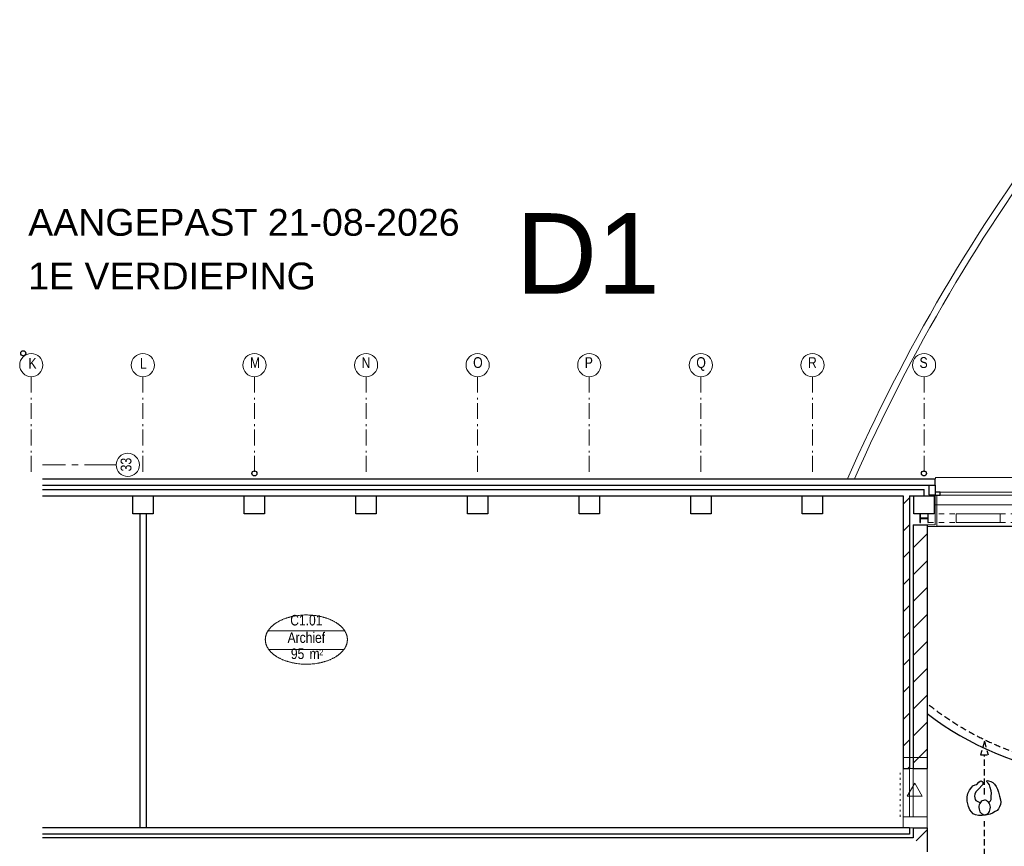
# Model space of a CAD drawing. Header units: millimetres. Extents: x 274611 to 749520, y 175257 to 298905.
# Tile 13 of 251: x 405692 to 421220, y 220425 to 233456. Entities that reach past the tile are written whole.
import ezdxf
from ezdxf.enums import TextEntityAlignment as Align

# ---------------------------------------------------------------- set-up
doc = ezdxf.new("R2010")
doc.units = ezdxf.units.MM
doc.header["$LTSCALE"] = 400
doc.header["$PDMODE"] = 1
doc.header["$PDSIZE"] = 15
for name, pattern in [('CENTER', [2, 1.25, -0.25, 0.25, -0.25]), ('HIDDEN', [0.375, 0.25, -0.125]), ('STYLE_01', [0.416641, 0.208282, -0.208359]), ('STYLE_05', [0.208282, 0.069427, -0.138855]), ('STYLE_06', [1.041641, 0.625, -0.208282, 0.069427, -0.138931])]:
    doc.linetypes.add(name, pattern=pattern)
for name, color, linetype, lineweight in [('Binnenkozijnen', 140, 'Continuous', 15), ('Buitenkozijnen', 140, 'Continuous', 15), ('mat-baksteen', 5, 'Continuous', 25), ('mat-beton (ihwg)', 5, 'Continuous', 25), ('mat-kalkzandsteen', 5, 'Continuous', 25), ('mat-staal', 5, 'Continuous', 25), ('None', 7, 'Continuous', 9), ('Ruimtenummers', 5, 'Continuous', 25)]:
    doc.layers.add(name, color=color, linetype=linetype, lineweight=lineweight)
for name, color, linetype in [('inlay', 6, 'Continuous'), ('looplijnen', 8, 'HIDDEN'), ('plafond', 255, 'HIDDEN'), ('plat', 5, 'Continuous'), ('stramien', 1, 'CENTER'), ('symbol', 1, 'Continuous'), ('timmerwerk-ge', 150, 'Continuous')]:
    doc.layers.add(name, color=color, linetype=linetype)
doc.styles.add('Arial', font='arial.ttf', dxfattribs={"height": 211.666667})
doc.styles.add('Arial Narrow', font='ARIALN.TTF', dxfattribs={"height": 222.25})

# ---------------------------------------------------------------- blocks, each defined once
blk = doc.blocks.new('*U39')
at = {"layer": 'None', "color": 43, "linetype": 'STYLE_01', "lineweight": 9}
for p, q in [((11648, 8129), (12101, 8129)), ((11648, 7989), (11648, 8129)), ((12782, 8129), (13275, 8129)), ((13275, 7989), (13275, 8129)), ((11648, 7989), (12101, 7989)), ((12782, 7989), (13275, 7989))]:
    blk.add_line(p, q, dxfattribs=at)
at = {"layer": 'None', "color": 43, "linetype": 'Continuous', "lineweight": 9}
for p, q in [((12085, 8129), (12782, 8129)), ((12085, 7989), (12085, 8129)), ((12782, 7989), (12782, 8129)), ((12085, 7989), (12782, 7989))]:
    blk.add_line(p, q, dxfattribs=at)
blk = doc.blocks.new('Gevelpui best 1410 (2D)')
at = {"layer": 'Buitenkozijnen', "lineweight": 15}
for p, q in [((-260, 0), (-260, -1410)), ((-260, 0), (-210, 0)), ((-210, 0), (-210, -1410)), ((-260, -1410), (-210, -1410))]:
    blk.add_line(p, q, dxfattribs=at)
at = {"layer": 'Buitenkozijnen', "color": 92, "lineweight": 25}
for points in [[(-260, 0), (-210, 0), (-210, -80), (-260, -80)], [(-260, -1330), (-210, -1330), (-210, -1410), (-260, -1410)]]:
    blk.add_lwpolyline(points, close=True, dxfattribs=at)
at = {"layer": 'None', "color": 43, "linetype": 'Continuous', "lineweight": 9}
blk.add_line((-410, 15), (-410, -1425), dxfattribs=at)
blk = doc.blocks.new('*X88')
at = {"layer": 'None', "lineweight": 9}
for p, q in [((11411, 7593), (11631, 7813)), ((11411, 7168), (11631, 7388)), ((11411, 6744), (11631, 6964)), ((11411, 6320), (11631, 6540)), ((11411, 5896), (11631, 6116)), ((11411, 5471), (11631, 5691)), ((11411, 5047), (11631, 5267)), ((11411, 4623), (11631, 4843)), ((11411, 4199), (11631, 4419))]:
    blk.add_line(p, q, dxfattribs=at)
blk = doc.blocks.new('*X89')
at = {"layer": 'None', "lineweight": 9}
for p, q in [((11251, 8281), (11351, 8381)), ((11251, 7857), (11351, 7957)), ((11251, 7433), (11351, 7533)), ((11251, 7008), (11351, 7108)), ((11251, 6584), (11351, 6684)), ((11251, 6160), (11351, 6260)), ((11251, 5736), (11351, 5836)), ((11251, 5311), (11351, 5411)), ((11251, 4887), (11351, 4987)), ((11251, 4463), (11351, 4563)), ((11326, 4114), (11351, 4139))]:
    blk.add_line(p, q, dxfattribs=at)
blk = doc.blocks.new('*X90')
at = {"layer": 'None', "lineweight": 9}
blk.add_line((11458, 2973), (11631, 3146), dxfattribs=at)
blk = doc.blocks.new('HWA')
at = {"layer": 'None', "color": 92, "linetype": 'Continuous', "lineweight": 25}
blk.add_circle((0, -74), 40, dxfattribs=at)
blk = doc.blocks.new('*X102')
at = {"layer": 'None', "lineweight": 9}
for p, q in [((-2.75, -2.75), (2.75, 2.75)), ((58, 58), (66.5, 66.5)), ((-66.5, -66.5), (-58, -58))]:
    blk.add_line(p, q, dxfattribs=at)
blk = doc.blocks.new('*U103')
at = {"layer": 'None', "color": 92, "linetype": 'Continuous', "lineweight": 25, "flags": 128}
blk.add_lwpolyline([(70, -58), (14.75, -58, -0.41421356), (2.75, -46), (2.75, 46, -0.41421356), (14.75, 58), (70, 58), (70, 66.5), (-70, 66.5), (-70, 58), (-14.75, 58, -0.41421356), (-2.75, 46), (-2.75, -46, -0.41421356), (-14.75, -58), (-70, -58), (-70, -66.5), (70, -66.5)], format="xyb", close=True, dxfattribs=at)
at = {"layer": 'None', "color": 92}
blk.add_blockref('*X102', (0, 0), dxfattribs=at)
blk = doc.blocks.new('Kolom 280x320')
at = {"layer": 'mat-beton (ihwg)', "lineweight": 25}
blk.add_lwpolyline([(-300, 160), (-20, 160), (-20, -160), (-300, -160)], close=True, dxfattribs=at)
at = {"layer": 'None', "color": 92, "linetype": 'Continuous', "lineweight": 5}
blk.add_point((0, 0), dxfattribs=at)
blk = doc.blocks.new('Ruimtenummer UV 50')
at = {"layer": 'Ruimtenummers', "color": 8, "lineweight": 5}
for p, q in [((602, 157), (-602, 157)), ((595, -137), (-595, -137))]:
    blk.add_line(p, q, dxfattribs=at)
blk.add_open_spline([(-323, 354), (-173, 406), (173, 406), (323, 354), (473, 302), (560, 212), (647, 122), (647, 18), (647, -86), (560, -176), (473, -266), (323, -318), (173, -370), (-173, -370), (-323, -318), (-474, -266), (-560, -176), (-647, -86), (-647, 18), (-647, 122), (-560, 212), (-474, 302), (-323, 354)], degree=2, knots=[0, 0, 0, 0.09962, 0.19924, 0.19924, 0.283607, 0.283607, 0.349619, 0.349619, 0.415638, 0.415638, 0.5, 0.5, 0.59962, 0.69924, 0.69924, 0.783607, 0.783607, 0.849619, 0.849619, 0.915638, 0.915638, 1, 1, 1], dxfattribs=at)
at = {"layer": 'Ruimtenummers', "attachment_point": 2, "style": 'Arial Narrow'}
for s, insert, char_height in [(' 2', (220, -133), 96.8), (' m', (104, -122), 165.9)]:
    blk.add_mtext(s, dxfattribs=dict(at, insert=insert, char_height=char_height))
at = {"layer": 'Ruimtenummers', "style": 'Arial Narrow'}
for tag, p in [('Nummer', (0, 407)), ('Naam', (0, 132)), ('Oppervlak', (-138, -122))]:
    blk.add_attdef(tag, text='', height=166, dxfattribs=at).set_placement(p, align=Align.TOP_CENTER)
blk = doc.blocks.new('*U126')
at = {"layer": 'None', "color": 43, "linetype": 'Continuous', "lineweight": 9}
for centre, radius, start, end in [((16167, 12639), 3001, 70.1931, 144.4805), ((16167, 12639), 2901, 70.1931, 144.4805), ((5756, -10392), 28268, 57.4554, 66.1413), ((5756, -10392), 28168, 57.558, 66.1413), ((36257, -2686), 28268, 142.8506, 156.2915), ((36257, -2686), 28168, 142.8506, 156.2021), ((-7237, 11485), 28168, 354.3265, 3.8572), ((-7237, 11485), 28268, 354.3462, 3.9598)]:
    blk.add_arc(centre, radius, start, end, dxfattribs=at)
blk = doc.blocks.new('*U127')
at = {"layer": 'None', "color": 43, "linetype": 'Continuous', "lineweight": 9}
for centre, radius, start, end in [((16167, 12639), 3001, 70.1931, 144.4805), ((16167, 12639), 2901, 70.1931, 144.4805), ((5756, -10392), 28268, 57.4554, 66.1413), ((5756, -10392), 28168, 57.558, 66.1413), ((36257, -2686), 28268, 142.8506, 156.2915), ((36257, -2686), 28168, 142.8506, 156.2021), ((-7237, 11485), 28168, 354.3265, 3.8572), ((-7237, 11485), 28268, 354.3462, 3.9598)]:
    blk.add_arc(centre, radius, start, end, dxfattribs=at)
blk = doc.blocks.new('*U155')
at = {"layer": 'None', "color": 7, "linetype": 'STYLE_06', "lineweight": 9}
for p, q in [((-2499, 10290), (-2499, 8790)), ((-739, 10290), (-739, 8790)), ((1021, 10290), (1021, 8790)), ((2781, 10290), (2781, 8790)), ((4541, 10290), (4541, 8790)), ((6301, 10290), (6301, 8790)), ((8061, 10290), (8061, 8790)), ((9821, 10290), (9821, 8790)), ((11581, 10290), (11581, 8790))]:
    blk.add_line(p, q, dxfattribs=at)
blk = doc.blocks.new('symb-ps03_b2')
blk.add_lwpolyline([(82, -334), (93, -323), (110, -305), (120, -285), (121, -231), (122, -184), (116, -150), (104, -98), (91, -52), (69, -25), (58, -13), (50, -1), (49, 8), (59, 13), (76, 9), (115, -1), (145, -17), (172, -41), (196, -78), (221, -122), (236, -169), (250, -232), (266, -290), (270, -325), (267, -365), (252, -399), (235, -433), (213, -457), (181, -475), (141, -499), (103, -517), (27, -533), (-23, -539), (-83, -538), (-130, -528), (-165, -511), (-192, -479), (-218, -448), (-241, -394), (-258, -313), (-262, -242), (-251, -189), (-222, -138), (-185, -93), (-170, -72), (-134, -54), (-107, -46), (-75, -10), (-57, 2), (-38, 7), (-23, 1), (-12, -13), (-11, -28), (-13, -49), (-23, -61), (-75, -115), (-104, -145), (-121, -166), (-138, -200), (-142, -234), (-135, -284), (-123, -302), (-94, -319), (-69, -327), (-52, -333)])
blk.add_lwpolyline([(-75, -413, 0.078796), (-66, -458, 0.088041), (-46, -494, 0.105312), (-14, -518, 0.121926), (19, -526, 0.121926), (52, -517, 0.105312), (82, -490, 0.088041), (100, -454, 0.078796), (106, -408, 0.078796), (98, -363, 0.088041), (77, -328, 0.105312), (46, -303, 0.121926), (13, -296, 0.121926), (-21, -305, 0.105312), (-50, -331, 0.088041), (-69, -368, 0.078796)], format="xyb", close=True)
blk = doc.blocks.new('symb-ps09_b2')
at = {"layer": 'looplijnen'}
for p, q in [((0, 935), (-58, 718)), ((0, 935), (58, 718)), ((-58, 718), (58, 718)), ((0, 95), (0, 718)), ((0, -1011), (0, -327))]:
    blk.add_line(p, q, dxfattribs=at)
at = {"layer": 'symbol'}
blk.add_blockref('symb-ps03_b2', (-11, 300), dxfattribs=at)

msp = doc.modelspace()

# ---------------------------------------------------------------- linework, layer by layer
at = {"layer": 'Binnenkozijnen', "color": 43, "linetype": 'Continuous', "lineweight": 9}
for points in [[(419624.18474, 221822.36468), (420004.18474, 221822.36468), (420004.18474, 220888.36468), (419624.18474, 220888.36468)], [(419624.18474, 221822.36468), (420004.18474, 221822.36468), (420004.18474, 220888.36468), (419624.18474, 220888.36468)], [(419624.18474, 221652.36468), (420004.18474, 221652.36468), (420004.18474, 220718.36468), (419624.18474, 220718.36468)]]:
    msp.add_lwpolyline(points, close=True, dxfattribs=at)
at = {"layer": 'Buitenkozijnen', "color": 43, "linetype": 'Continuous', "lineweight": 9, "flags": 128}
msp.add_lwpolyline([(427604.18474, 226218.36468), (427604.18474, 226238.36468), (420133.12537, 226238.36468), (420133.12537, 226218.36468)], dxfattribs=at)
at = {"layer": 'inlay'}
msp.add_arc((422972.63618, 226383.83994), 4873.44276, 232.47498931, 347.973200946, dxfattribs=at)
msp.add_arc((422972.63618, 226383.83994), 4873.44276, 232.47498931, 347.973200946, dxfattribs=at)
at = {"layer": 'mat-baksteen', "lineweight": 25}
for p, q in [((406053.66426, 226218.36468), (420129.18474, 226218.36468)), ((406053.66426, 226118.36468), (420129.18474, 226118.36468)), ((420129.18474, 226118.36468), (420129.18474, 226218.36468))]:
    msp.add_line(p, q, dxfattribs=at)
at = {"layer": 'mat-beton (ihwg)', "color": 7}
for p, q in [((407584.18474, 225668.36468), (407584.18474, 220718.36468)), ((407684.18474, 225668.36468), (407684.18474, 220718.36468))]:
    msp.add_line(p, q, dxfattribs=at)
at = {"layer": 'mat-kalkzandsteen', "lineweight": 25}
for p, q in [((420029.18474, 226118.36468), (420029.18474, 225968.36468)), ((420129.18474, 226118.36468), (420129.18474, 225968.36468)), ((406053.66426, 226048.36468), (419954.18474, 226048.36468)), ((406053.66426, 225948.36468), (419624.18474, 225948.36468)), ((419624.18474, 225948.36468), (419624.18474, 221652.36468)), ((419724.18474, 225948.36468), (419954.18474, 225948.36468)), ((419724.18474, 225948.36468), (419724.18474, 221652.36468)), ((419954.18474, 225948.36468), (419954.18474, 226048.36468)), ((420029.18474, 225968.36468), (420129.18474, 225968.36468)), ((419784.18474, 225492.36468), (419784.18474, 221652.36468)), ((419784.18474, 225492.36468), (420004.18474, 225492.36468)), ((420004.18474, 225492.36468), (420004.18474, 221652.36468)), ((419624.18474, 221652.36468), (419724.18474, 221652.36468)), ((419784.18474, 221652.36468), (420004.18474, 221652.36468)), ((419724.18474, 220718.36468), (406053.66426, 220718.36468)), ((419724.18474, 220718.36468), (419724.18474, 220618.36468)), ((419784.18474, 220718.36468), (419784.18474, 220558.36468)), ((419784.18474, 220718.36468), (420004.18474, 220718.36468)), ((420004.18474, 220718.36468), (420004.18474, 220338.36468)), ((419724.18474, 220618.36468), (406053.66426, 220618.36468)), ((419784.18474, 220558.36468), (406053.66426, 220558.36468))]:
    msp.add_line(p, q, dxfattribs=at)
at = {"layer": 'None', "color": 140, "linetype": 'Continuous', "lineweight": 15}
for p, q in [((420154.18474, 225958.40531), (420129.18474, 225958.40531)), ((420129.18474, 225493.36468), (420129.18474, 225958.40531)), ((420154.18474, 225468.36468), (420154.18474, 225958.40531)), ((420004.18474, 225493.36468), (420129.18474, 225493.36468)), ((420004.18474, 225468.36468), (420154.18474, 225468.36468))]:
    msp.add_line(p, q, dxfattribs=at)
at = {"layer": 'None', "color": 8, "linetype": 'STYLE_05', "lineweight": 5}
msp.add_line((419579.77998, 221585.36934), (419579.77998, 220888.36468), dxfattribs=at)
at = {"layer": 'None', "color": 8, "linetype": 'Continuous', "lineweight": 5}
for points in [[(419724.18474, 221822.36468), (419784.18474, 221822.36468), (419784.18474, 220888.36468), (419724.18474, 220888.36468)], [(419926.63476, 221215.86711), (419808.27795, 221420.86711), (419689.92115, 221215.86711)]]:
    msp.add_lwpolyline(points, close=True, dxfattribs=at)
at = {"layer": 'None', "color": 43, "linetype": 'Continuous', "lineweight": 9}
for centre in [(405874.18474, 228010.9711), (407634.18474, 228010.9711), (409394.18474, 228010.9711), (411154.18474, 228010.9711), (412914.18474, 228010.9711), (414674.18474, 228010.9711), (416434.18474, 228010.9711), (418194.18474, 228010.9711), (419954.18474, 228010.9711), (407396.4666, 226438.36468)]:
    msp.add_circle(centre, 182.60642, dxfattribs=at)
at = {"layer": 'plafond'}
msp.add_arc((422972.63618, 226383.83994), 4750, 231.798615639, 348.091519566, dxfattribs=at)
at = {"layer": 'stramien', "lineweight": 0}
msp.add_line((407213.86018, 226438.36468), (406053.66426, 226438.36468), dxfattribs=at)
at = {"layer": 'timmerwerk-ge'}
msp.add_line((429324.18474, 225468.36468), (420154.18474, 225468.36468), dxfattribs=at)

# ---------------------------------------------------------------- block references
at = {"layer": 'Buitenkozijnen', "color": 7, "xscale": -1, "rotation": 270}
msp.add_blockref('Gevelpui best 1410 (2D)', (421539.18474, 226218.36468), dxfattribs=at)
at = {"layer": 'mat-beton (ihwg)', "color": 7}
for p in [(409393.12537, 226378.36468), (419953.12537, 226378.36468)]:
    msp.add_blockref('HWA', p, dxfattribs=at)
at = {"layer": 'mat-beton (ihwg)', "color": 7, "rotation": 90}
for p in [(407634.18474, 225968.36468), (409394.18474, 225968.36468), (411154.18474, 225968.36468), (412914.18474, 225968.36468), (414674.18474, 225968.36468), (416434.18474, 225968.36468), (418194.18474, 225968.36468), (419954.18474, 225968.36468)]:
    msp.add_blockref('Kolom 280x320', p, dxfattribs=at)
at = {"layer": 'mat-kalkzandsteen'}
for name in ['*X89', '*X88', '*X90']:
    msp.add_blockref(name, (408373.12537, 217538.36468), dxfattribs=at)
at = {"layer": 'mat-staal', "rotation": 90}
msp.add_blockref('*U103', (419954.18474, 225597.71572), dxfattribs=at)
at = {"layer": 'None', "color": 7}
for name in ['*U126', '*U127', '*U39']:
    msp.add_blockref(name, (408373.12537, 217538.36468), dxfattribs=at)
at = {"layer": 'None', "color": 7, "rotation": 90}
msp.add_blockref('HWA', (405674.18474, 228198.36468), dxfattribs=at)
at = {"layer": 'Ruimtenummers'}
msp.add_blockref('Ruimtenummer UV 50', (410212.34401, 223665.68391), dxfattribs=at).add_auto_attribs({'Nummer': 'C1.01', 'Naam': 'Archief', 'Oppervlak': '95'})
at = {"layer": 'stramien', "lineweight": 0}
msp.add_blockref('*U155', (408373.12537, 217538.36468), dxfattribs=at)
at = {"layer": 'symbol'}
msp.add_blockref('symb-ps09_b2', (420904.97875, 221147.49225), dxfattribs=at)

# ---------------------------------------------------------------- texts
at = {"layer": 'None', "color": 8, "char_height": 169.33333, "attachment_point": 1, "style": 'Arial Narrow'}
for s, insert in [('K', (405828.39076, 228123.72868)), ('L', (407588.39076, 228123.72868)), ('M', (409322.21807, 228135.85443)), ('N', (411082.21807, 228135.85443)), ('O', (412842.21807, 228135.85443)), ('P', (414602.21807, 228135.85443)), ('Q', (416362.21807, 228135.85443)), ('R', (418122.21807, 228135.85443)), ('S', (419882.21807, 228135.85443))]:
    msp.add_mtext(s, dxfattribs=dict(at, insert=insert))
at = {"layer": 'None', "color": 8, "insert": (407283.70901, 226334.36237), "char_height": 169.333333, "attachment_point": 1, "rotation": 90, "style": 'Arial Narrow'}
msp.add_mtext('33', dxfattribs=at)
at = {"layer": 'plat', "attachment_point": 1, "style": 'Arial'}
for s, insert, char_height in [('AANGEPAST 21-08-2026 ', (405825.60745, 230473.60884), 423.3333333), ('D1', (413516.91297, 230406.59228), 1270), ('1E VERDIEPING ', (405825.60745, 229627.64078), 423.3333333)]:
    msp.add_mtext(s, dxfattribs=dict(at, insert=insert, char_height=char_height))

doc.saveas('drawing.dxf')
